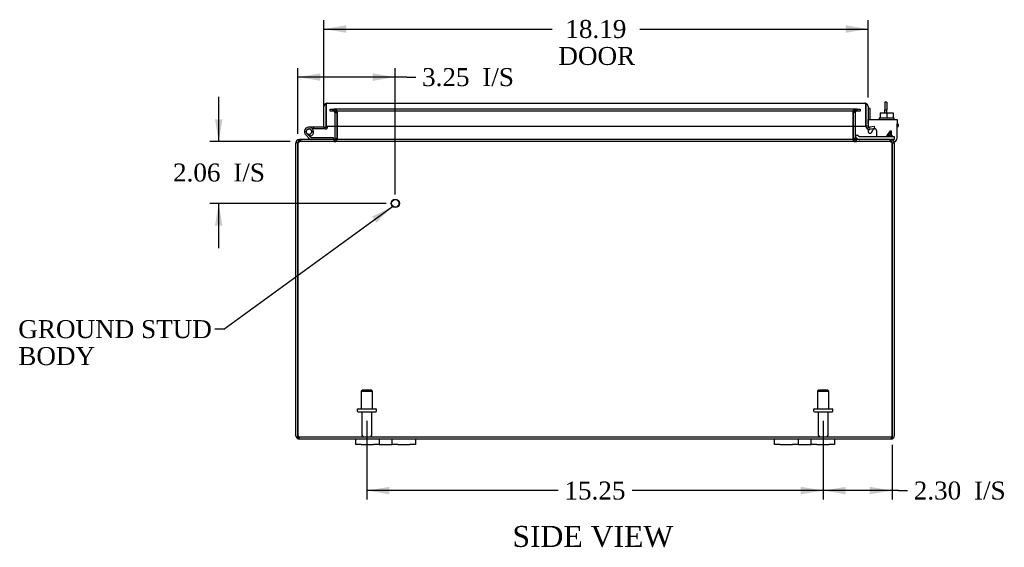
# Model space of a CAD drawing. Header units: inches. Extents: x 1 to 119, y 2 to 79.
# Tile 2 of 8: x 21 to 54, y 2 to 19. Entities that reach past the tile are written whole.
import ezdxf
from ezdxf.enums import TextEntityAlignment as Align

# ---------------------------------------------------------------- set-up
doc = ezdxf.new("R2010")
doc.units = ezdxf.units.IN
doc.header["$MEASUREMENT"] = 0
for name, color, linetype in [('COM40153-1', 7, 'CONTINUOUS'), ('COM40153-2', 7, 'CONTINUOUS'), ('COM42667', 7, 'CONTINUOUS'), ('COM42780', 7, 'CONTINUOUS'), ('COM48472', 7, 'CONTINUOUS'), ('COM71780-7', 7, 'CONTINUOUS'), ('DEFAULT', 7, 'CONTINUOUS'), ('FET07710', 7, 'CONTINUOUS'), ('HNG10620-16B', 7, 'CONTINUOUS'), ('HNG10620-16C', 7, 'CONTINUOUS'), ('HNG10620-16P', 7, 'CONTINUOUS'), ('SCC19011', 7, 'CONTINUOUS'), ('STD21878', 7, 'CONTINUOUS'), ('STD26094', 7, 'CONTINUOUS'), ('WAF25035', 7, 'CONTINUOUS')]:
    doc.layers.add(name, color=color, linetype=linetype)
doc.styles.add('SEACAD_TIMES_NEW_ROMAN', font='times.ttf')

# ---------------------------------------------------------------- blocks, each defined once
blk = doc.blocks.new('SEANNOT_GROUP1')
at = {"layer": 'DEFAULT', "linetype": 'Continuous'}
blk.add_hatch(color=136, dxfattribs=at).paths.add_polyline_path([(32.686, 12.52), (33.219, 13.062), (32.539, 12.722)])
at = {"layer": 'DEFAULT', "color": 136, "linetype": 'Continuous'}
blk.add_line((27.582, 8.964), (27.282, 8.964), dxfattribs=at)
blk.add_lwpolyline([(27.582, 8.964), (33.219, 13.062)], dxfattribs=at)
at = {"layer": 'DEFAULT', "color": 136, "linetype": 'Continuous', "style": 'SEACAD_TIMES_NEW_ROMAN'}
for s, p in [('GROUND STUD', (20.717, 9.264)), ('BODY', (20.717, 8.364))]:
    blk.add_text(s, height=0.6, dxfattribs=at).set_placement(p, align=Align.TOP_LEFT)
blk = doc.blocks.new('GDIMGGROUP7')
at = {"layer": 'DEFAULT', "linetype": 'Continuous'}
for points in [[(48.368, 3.448), (48.368, 3.698), (47.618, 3.573)], [(49.171, 3.448), (49.921, 3.573), (49.171, 3.698)]]:
    blk.add_hatch(color=136, dxfattribs=at).paths.add_polyline_path(points)
at = {"layer": 'DEFAULT', "color": 136, "linetype": 'Continuous'}
for p, q in [((47.618, 5.905), (47.618, 3.273)), ((49.921, 5.104), (49.921, 3.273)), ((50.133, 3.573), (47.618, 3.573)), ((50.133, 3.573), (50.433, 3.573))]:
    blk.add_line(p, q, dxfattribs=at)
at = {"layer": 'DEFAULT', "color": 136, "linetype": 'Continuous', "style": 'SEACAD_TIMES_NEW_ROMAN'}
for s, p in [('2.30', (50.643, 3.873)), ('I/S', (52.656, 3.873))]:
    blk.add_text(s, height=0.6, dxfattribs=at).set_placement(p, align=Align.TOP_LEFT)
blk = doc.blocks.new('GDIMGGROUP8')
at = {"layer": 'DEFAULT', "linetype": 'Continuous'}
for points in [[(33.118, 3.448), (33.118, 3.698), (32.368, 3.573)], [(46.868, 3.448), (47.618, 3.573), (46.868, 3.698)]]:
    blk.add_hatch(color=136, dxfattribs=at).paths.add_polyline_path(points)
at = {"layer": 'DEFAULT', "color": 136, "linetype": 'Continuous'}
for p, q in [((32.368, 5.905), (32.368, 3.273)), ((47.618, 5.905), (47.618, 3.273)), ((38.759, 3.573), (32.368, 3.573)), ((47.618, 3.573), (41.227, 3.573))]:
    blk.add_line(p, q, dxfattribs=at)
at = {"layer": 'DEFAULT', "color": 136, "linetype": 'Continuous', "style": 'SEACAD_TIMES_NEW_ROMAN'}
blk.add_text('15.25', height=0.6, dxfattribs=at).set_placement((38.969, 3.873), align=Align.TOP_LEFT)
blk = doc.blocks.new('GDIMGGROUP14')
at = {"layer": 'DEFAULT', "linetype": 'Continuous'}
for points in [[(27.29, 15.974), (27.415, 15.224), (27.54, 15.974)], [(27.29, 12.414), (27.54, 12.414), (27.415, 13.164)]]:
    blk.add_hatch(color=136, dxfattribs=at).paths.add_polyline_path(points)
at = {"layer": 'DEFAULT', "color": 136, "linetype": 'Continuous'}
for p, q in [((27.415, 15.224), (27.415, 16.724)), ((29.801, 15.224), (27.115, 15.224)), ((33.015, 13.164), (27.115, 13.164)), ((27.415, 11.664), (27.415, 13.164))]:
    blk.add_line(p, q, dxfattribs=at)
at = {"layer": 'DEFAULT', "color": 136, "linetype": 'Continuous', "style": 'SEACAD_TIMES_NEW_ROMAN'}
for s, p in [('2.06', (25.889, 14.494)), ('I/S', (27.902, 14.494))]:
    blk.add_text(s, height=0.6, dxfattribs=at).set_placement(p, align=Align.TOP_LEFT)
blk = doc.blocks.new('GDIMGGROUP15')
at = {"layer": 'DEFAULT', "linetype": 'Continuous'}
for points in [[(30.815, 17.505), (30.065, 17.38), (30.815, 17.255)], [(32.565, 17.505), (32.565, 17.255), (33.315, 17.38)]]:
    blk.add_hatch(color=136, dxfattribs=at).paths.add_polyline_path(points)
at = {"layer": 'DEFAULT', "color": 136, "linetype": 'Continuous'}
for p, q in [((30.065, 15.488), (30.065, 17.68)), ((33.315, 13.464), (33.315, 17.68)), ((33.701, 17.38), (30.065, 17.38)), ((33.701, 17.38), (34.001, 17.38))]:
    blk.add_line(p, q, dxfattribs=at)
at = {"layer": 'DEFAULT', "color": 136, "linetype": 'Continuous', "style": 'SEACAD_TIMES_NEW_ROMAN'}
for s, p in [('3.25', (34.211, 17.68)), ('I/S', (36.223, 17.68))]:
    blk.add_text(s, height=0.6, dxfattribs=at).set_placement(p, align=Align.TOP_LEFT)
blk = doc.blocks.new('GDIMGGROUP20')
at = {"layer": 'DEFAULT', "linetype": 'Continuous'}
for points in [[(31.68, 19.111), (30.93, 18.986), (31.68, 18.861)], [(48.368, 19.111), (48.368, 18.861), (49.118, 18.986)]]:
    blk.add_hatch(color=136, dxfattribs=at).paths.add_polyline_path(points)
at = {"layer": 'DEFAULT', "color": 136, "linetype": 'Continuous'}
for p, q in [((30.93, 16.355), (30.93, 19.286)), ((49.118, 16.698), (49.118, 19.286)), ((30.93, 18.986), (38.556, 18.986)), ((41.492, 18.986), (49.118, 18.986))]:
    blk.add_line(p, q, dxfattribs=at)
at = {"layer": 'DEFAULT', "color": 136, "linetype": 'Continuous', "style": 'SEACAD_TIMES_NEW_ROMAN'}
for s, p in [('18.19', (39, 19.286)), ('DOOR', (38.766, 18.386))]:
    blk.add_text(s, height=0.6, dxfattribs=at).set_placement(p, align=Align.TOP_LEFT)

msp = doc.modelspace()

# ---------------------------------------------------------------- linework, layer by layer
at = {"layer": 'COM40153-1', "color": 7}
for p, q in [((49.671, 16.546), (49.671, 16.292)), ((49.743, 16.546), (49.671, 16.546)), ((49.743, 16.546), (49.743, 16.292)), ((49.671, 16.189), (49.671, 16.292)), ((49.671, 16.292), (49.743, 16.292)), ((49.743, 16.189), (49.743, 16.292))]:
    msp.add_line(p, q, dxfattribs=at)
at = {"layer": 'COM40153-2', "color": 7}
for p, q in [((49.19, 16.334), (49.118, 16.334)), ((49.19, 15.963), (49.19, 16.334)), ((50.118, 15.806), (50.089, 15.806)), ((50.118, 15.806), (50.118, 15.734)), ((50.089, 15.734), (50.118, 15.734))]:
    msp.add_line(p, q, dxfattribs=at)
msp.add_arc((49.226, 15.842), 0.108, 180, 186.8545, dxfattribs=at)
at = {"layer": 'COM42667', "color": 7}
for p, q in [((49.119, 15.963), (50.089, 15.963)), ((49.119, 15.82), (49.119, 15.963)), ((49.119, 15.82), (49.119, 15.732)), ((50.089, 15.963), (50.089, 15.82)), ((50.089, 15.338), (50.089, 15.82)), ((49.119, 15.638), (49.119, 15.565)), ((49.229, 15.532), (49.292, 15.63)), ((49.403, 15.597), (49.403, 15.391)), ((49.752, 15.426), (49.867, 15.588)), ((49.861, 15.539), (49.782, 15.426)), ((49.861, 15.426), (49.861, 15.539)), ((49.867, 15.588), (49.892, 15.588)), ((49.892, 15.588), (49.892, 15.426)), ((49.752, 15.398), (49.752, 15.426)), ((49.861, 15.398), (49.752, 15.398)), ((49.782, 15.426), (49.861, 15.426)), ((49.861, 15.391), (49.861, 15.398)), ((49.892, 15.426), (49.926, 15.426)), ((49.926, 15.398), (49.892, 15.398)), ((49.892, 15.398), (49.892, 15.391)), ((49.926, 15.426), (49.926, 15.398))]:
    msp.add_line(p, q, dxfattribs=at)
for centre, radius, start, end in [((49.179, 15.565), 0.06, 180, 327.1545), ((49.343, 15.597), 0.06, 0, 147.1545), ((49.964, 15.338), 0.125, 281.0225, 0)]:
    msp.add_arc(centre, radius, start, end, dxfattribs=at)
at = {"layer": 'COM42780', "color": 7}
for p, q in [((48.69, 15.389), (48.757, 15.456)), ((48.69, 15.389), (48.74, 15.338)), ((48.757, 15.456), (48.808, 15.405)), ((48.842, 15.391), (49.74, 15.391)), ((49.74, 15.391), (49.99, 15.391)), ((49.99, 15.296), (49.885, 15.296)), ((49.99, 15.391), (49.99, 15.296))]:
    msp.add_line(p, q, dxfattribs=at)
for radius in [0.143, 0.048]:
    msp.add_arc((48.842, 15.439), radius, 225, 270, dxfattribs=at)
at = {"layer": 'COM48472', "color": 7}
for p, q in [((31.138, 16.309), (31.214, 16.309)), ((31.138, 16.237), (31.138, 16.309)), ((31.214, 16.237), (31.138, 16.237)), ((31.214, 16.309), (31.222, 16.309)), ((31.214, 16.237), (31.222, 16.237)), ((31.222, 16.309), (31.267, 16.309)), ((31.222, 16.309), (31.222, 16.237)), ((31.267, 16.237), (31.222, 16.237)), ((31.26, 16.237), (31.26, 16.309)), ((48.72, 16.309), (31.267, 16.309)), ((48.72, 16.237), (31.267, 16.237)), ((31.278, 16.237), (31.278, 16.309)), ((31.296, 16.201), (31.368, 16.201)), ((31.296, 16.201), (31.296, 15.739)), ((31.368, 16.201), (31.368, 15.739)), ((31.381, 15.739), (31.381, 16.201)), ((48.605, 16.201), (48.605, 15.739)), ((48.69, 16.201), (48.618, 16.201)), ((48.618, 16.201), (48.618, 15.739)), ((48.69, 16.201), (48.69, 15.739)), ((48.708, 16.237), (48.708, 16.309)), ((48.72, 16.309), (48.765, 16.309)), ((48.765, 16.237), (48.72, 16.237)), ((48.726, 16.309), (48.726, 16.237)), ((48.772, 16.309), (48.765, 16.309)), ((48.765, 16.237), (48.765, 16.309)), ((48.772, 16.237), (48.765, 16.237)), ((48.772, 16.309), (48.848, 16.309)), ((48.848, 16.237), (48.772, 16.237)), ((48.848, 16.309), (48.848, 16.237)), ((31.296, 15.739), (31.296, 15.332)), ((31.368, 15.739), (31.368, 15.332)), ((31.381, 15.332), (31.381, 15.739)), ((48.605, 15.739), (48.605, 15.332)), ((48.618, 15.739), (48.618, 15.332)), ((48.69, 15.739), (48.69, 15.332)), ((29.993, 5.404), (29.993, 15.188)), ((30.065, 15.188), (29.993, 15.188)), ((30.065, 5.404), (30.065, 15.188)), ((30.065, 15.188), (30.065, 5.404)), ((30.101, 15.272), (30.101, 15.296)), ((30.101, 15.296), (30.125, 15.296)), ((30.101, 15.224), (30.101, 15.272)), ((30.101, 15.224), (30.125, 15.224)), ((30.125, 15.296), (30.125, 15.224)), ((30.125, 15.296), (30.127, 15.296)), ((30.125, 15.224), (30.127, 15.224)), ((30.127, 15.224), (30.127, 15.296)), ((49.859, 15.296), (30.127, 15.296)), ((49.859, 15.224), (30.127, 15.224)), ((30.143, 15.296), (30.143, 15.224)), ((31.26, 15.296), (31.26, 15.224)), ((31.278, 15.296), (31.278, 15.224)), ((31.296, 15.332), (31.368, 15.332)), ((48.69, 15.332), (48.618, 15.332)), ((48.708, 15.296), (48.708, 15.224)), ((48.726, 15.224), (48.726, 15.296)), ((49.843, 15.296), (49.843, 15.224)), ((49.859, 15.224), (49.859, 15.296)), ((49.859, 15.296), (49.861, 15.296)), ((49.859, 15.224), (49.861, 15.224)), ((49.861, 15.296), (49.861, 15.224)), ((49.861, 15.296), (49.885, 15.296)), ((49.861, 15.224), (49.885, 15.224)), ((49.885, 15.272), (49.885, 15.296)), ((49.885, 15.224), (49.885, 15.272)), ((49.921, 15.188), (49.993, 15.188)), ((49.921, 15.188), (49.921, 5.404)), ((49.921, 5.404), (49.921, 15.188)), ((49.993, 15.188), (49.993, 5.404)), ((30.065, 5.302), (30.065, 5.404)), ((30.065, 5.404), (30.065, 5.302)), ((30.101, 5.368), (49.885, 5.368)), ((30.101, 5.368), (30.101, 5.296)), ((30.101, 5.296), (31.993, 5.296)), ((33.993, 5.296), (45.993, 5.296)), ((47.993, 5.296), (49.885, 5.296)), ((49.885, 5.368), (49.885, 5.296)), ((49.921, 5.302), (49.921, 5.404)), ((49.921, 5.404), (49.921, 5.302))]:
    msp.add_line(p, q, dxfattribs=at)
for centre, radius, start, end in [((31.26, 16.201), 0.108, 0, 90), ((31.26, 16.201), 0.036, 0, 90), ((31.276, 16.203), 0.106, 358.8074, 88.6926), ((48.711, 16.203), 0.106, 91.3077, 181.1923), ((48.726, 16.201), 0.108, 90, 180), ((48.726, 16.201), 0.036, 90, 180), ((30.101, 15.188), 0.108, 90, 180), ((30.101, 15.188), 0.036, 141.2767, 180), ((30.101, 15.188), 0.036, 90, 141.2767), ((31.26, 15.332), 0.036, 270, 360), ((31.26, 15.332), 0.108, 270, 349.6016), ((31.276, 15.33), 0.106, 271.3077, 1.1923), ((31.26, 15.332), 0.108, 349.6016, 360), ((48.711, 15.33), 0.106, 178.8074, 268.6926), ((48.726, 15.332), 0.108, 180, 190.3994), ((48.726, 15.332), 0.108, 190.3994, 270), ((48.726, 15.332), 0.036, 180, 270), ((49.885, 15.188), 0.108, 0, 90), ((49.885, 15.188), 0.036, 38.7233, 90), ((49.885, 15.188), 0.036, 0, 38.7233), ((30.101, 5.404), 0.108, 180, 250.5288), ((30.101, 5.404), 0.036, 180, 270), ((30.101, 5.404), 0.108, 250.5288, 270), ((49.885, 5.404), 0.036, 270, 0), ((49.885, 5.404), 0.108, 270, 289.4712), ((49.885, 5.404), 0.108, 289.4712, 0)]:
    msp.add_arc(centre, radius, start, end, dxfattribs=at)
for centre, major_axis, start_param, end_param in [((30.101, 5.404), (0, 0.036), 1.570796, 3.141593), ((30.101, 5.404), (0, 0.108), 2.801756, 3.141593), ((49.885, 5.404), (0, 0.036), 3.141593, 4.712389), ((49.885, 5.404), (0, 0.108), 3.141593, 3.48143)]:
    msp.add_ellipse(centre, major_axis=major_axis, ratio=0.997813, start_param=start_param, end_param=end_param, dxfattribs=at)
for points, knots in [([(31.381, 16.201), (31.381, 16.203), (31.381, 16.205), (31.379, 16.208), (31.378, 16.21), (31.374, 16.215), (31.371, 16.218), (31.362, 16.222), (31.358, 16.224), (31.349, 16.228), (31.344, 16.229), (31.329, 16.233), (31.319, 16.234), (31.299, 16.237), (31.288, 16.237), (31.278, 16.237)], [0, 0, 0, 0, 0.0625, 0.0625, 0.125, 0.125, 0.25, 0.25, 0.375, 0.375, 0.5, 0.5, 0.75, 0.75, 1, 1, 1, 1]), ([(48.708, 16.237), (48.698, 16.237), (48.687, 16.237), (48.667, 16.234), (48.657, 16.233), (48.642, 16.229), (48.637, 16.228), (48.628, 16.224), (48.624, 16.222), (48.616, 16.218), (48.612, 16.215), (48.608, 16.21), (48.607, 16.208), (48.605, 16.205), (48.605, 16.203), (48.605, 16.201)], [0, 0, 0, 0, 0.25, 0.25, 0.5, 0.5, 0.625, 0.625, 0.75, 0.75, 0.875, 0.875, 0.9375, 0.9375, 1, 1, 1, 1]), ([(30.065, 15.188), (30.07, 15.202), (30.075, 15.217), (30.086, 15.243), (30.091, 15.255), (30.101, 15.275), (30.106, 15.283), (30.117, 15.293), (30.122, 15.296), (30.127, 15.296)], [0, 0, 0, 0, 0.25, 0.25, 0.5, 0.5, 0.75, 0.75, 1, 1, 1, 1]), ([(30.065, 15.188), (30.075, 15.198), (30.086, 15.207), (30.106, 15.22), (30.117, 15.224), (30.127, 15.224)], [0, 0, 0, 0, 0.5, 0.5, 1, 1, 1, 1]), ([(31.278, 15.296), (31.288, 15.296), (31.299, 15.297), (31.319, 15.299), (31.329, 15.301), (31.344, 15.304), (31.349, 15.306), (31.358, 15.309), (31.362, 15.311), (31.371, 15.316), (31.374, 15.319), (31.378, 15.323), (31.379, 15.325), (31.381, 15.329), (31.381, 15.33), (31.381, 15.332)], [0, 0, 0, 0, 0.25, 0.25, 0.5, 0.5, 0.625, 0.625, 0.75, 0.75, 0.875, 0.875, 0.9375, 0.9375, 1, 1, 1, 1]), ([(48.605, 15.332), (48.605, 15.33), (48.605, 15.329), (48.607, 15.325), (48.608, 15.323), (48.612, 15.319), (48.616, 15.316), (48.624, 15.311), (48.628, 15.309), (48.637, 15.306), (48.642, 15.304), (48.657, 15.301), (48.667, 15.299), (48.687, 15.297), (48.698, 15.296), (48.708, 15.296)], [0, 0, 0, 0, 0.0625, 0.0625, 0.125, 0.125, 0.25, 0.25, 0.375, 0.375, 0.5, 0.5, 0.75, 0.75, 1, 1, 1, 1]), ([(49.859, 15.296), (49.864, 15.296), (49.87, 15.293), (49.88, 15.283), (49.885, 15.275), (49.895, 15.255), (49.9, 15.243), (49.911, 15.217), (49.916, 15.202), (49.921, 15.188)], [0, 0, 0, 0, 0.25, 0.25, 0.5, 0.5, 0.75, 0.75, 1, 1, 1, 1]), ([(49.859, 15.224), (49.87, 15.224), (49.88, 15.22), (49.9, 15.207), (49.911, 15.198), (49.921, 15.188)], [0, 0, 0, 0, 0.5, 0.5, 1, 1, 1, 1])]:
    msp.add_open_spline(points, degree=3, knots=knots, dxfattribs=at)
at = {"layer": 'COM71780-7', "color": 7}
for p, q in [((31.002, 16.5), (31.002, 16.398)), ((31.002, 16.398), (31.002, 16.5)), ((31.038, 16.506), (49.01, 16.506)), ((49.046, 16.398), (49.046, 16.5)), ((49.046, 16.5), (49.046, 16.398)), ((30.93, 15.711), (30.93, 16.398)), ((31.002, 15.711), (31.002, 16.398)), ((31.002, 16.398), (31.002, 15.739)), ((49.046, 15.739), (49.046, 16.398)), ((49.046, 16.398), (49.046, 15.739)), ((49.118, 16.398), (49.118, 15.739)), ((30.93, 15.711), (31.002, 15.711)), ((31.002, 15.739), (49.046, 15.739)), ((49.118, 15.739), (49.046, 15.739)), ((49.131, 15.712), (49.085, 15.657)), ((49.33, 15.734), (49.16, 15.704)), ((49.16, 15.704), (49.173, 15.633)), ((49.343, 15.663), (49.173, 15.633)), ((49.343, 15.663), (49.33, 15.734))]:
    msp.add_line(p, q, dxfattribs=at)
for centre, radius, start, end in [((31.038, 16.398), 0.108, 109.4712, 180), ((31.038, 16.398), 0.108, 90, 109.4712), ((49.01, 16.398), 0.108, 70.5288, 90), ((49.01, 16.398), 0.108, 0, 70.5288), ((49.154, 15.739), 0.108, 180, 230), ((49.154, 15.739), 0.108, 230.0001, 279.9999), ((49.154, 15.739), 0.036, 180, 230), ((49.154, 15.739), 0.036, 230, 280)]:
    msp.add_arc(centre, radius, start, end, dxfattribs=at)
for centre, start_param, end_param in [((31.038, 16.398), 3.141593, 3.48143), ((49.01, 16.398), 2.801756, 3.141593)]:
    msp.add_ellipse(centre, major_axis=(0, -0.108), ratio=0.997813, start_param=start_param, end_param=end_param, dxfattribs=at)
at = {"layer": 'FET07710', "color": 7}
for p, q in [((31.993, 5.109), (31.993, 5.296)), ((31.993, 5.296), (32.181, 5.296)), ((32.181, 5.296), (32.587, 5.296)), ((32.587, 5.296), (32.775, 5.296)), ((32.775, 5.296), (32.993, 5.296)), ((32.775, 5.296), (32.775, 5.109)), ((32.993, 5.296), (32.993, 5.296)), ((32.993, 5.296), (33.211, 5.296)), ((33.211, 5.109), (33.211, 5.296)), ((33.211, 5.296), (33.399, 5.296)), ((33.399, 5.296), (33.806, 5.296)), ((33.806, 5.296), (33.993, 5.296)), ((33.993, 5.296), (33.993, 5.109)), ((45.993, 5.109), (45.993, 5.296)), ((45.993, 5.296), (46.181, 5.296)), ((46.181, 5.296), (46.587, 5.296)), ((46.587, 5.296), (46.775, 5.296)), ((46.775, 5.296), (46.993, 5.296)), ((46.775, 5.296), (46.775, 5.109)), ((46.993, 5.296), (46.993, 5.296)), ((46.993, 5.296), (47.211, 5.296)), ((47.211, 5.109), (47.211, 5.296)), ((47.211, 5.296), (47.399, 5.296)), ((47.399, 5.296), (47.806, 5.296)), ((47.806, 5.296), (47.993, 5.296)), ((47.993, 5.296), (47.993, 5.109)), ((32.181, 5.109), (31.993, 5.109)), ((32.181, 5.109), (32.587, 5.109)), ((32.775, 5.109), (32.587, 5.109)), ((32.775, 5.109), (32.993, 5.109)), ((32.993, 5.109), (33.211, 5.109)), ((32.993, 5.109), (32.993, 5.109)), ((33.399, 5.109), (33.211, 5.109)), ((33.399, 5.109), (33.806, 5.109)), ((33.993, 5.109), (33.806, 5.109)), ((46.181, 5.109), (45.993, 5.109)), ((46.181, 5.109), (46.587, 5.109)), ((46.775, 5.109), (46.587, 5.109)), ((46.775, 5.109), (46.993, 5.109)), ((46.993, 5.109), (47.211, 5.109)), ((46.993, 5.109), (46.993, 5.109)), ((47.399, 5.109), (47.211, 5.109)), ((47.399, 5.109), (47.806, 5.109)), ((47.993, 5.109), (47.806, 5.109))]:
    msp.add_line(p, q, dxfattribs=at)
at = {"layer": 'HNG10620-16B', "color": 7}
for p, q in [((30.492, 15.365), (30.366, 15.491)), ((30.477, 15.411), (30.46, 15.468)), ((30.45, 15.322), (30.323, 15.449)), ((31.248, 15.356), (30.513, 15.356)), ((31.248, 15.296), (31.248, 15.356))]:
    msp.add_line(p, q, dxfattribs=at)
for centre, radius, start, end in [((30.432, 15.558), 0.154, 287.1819, 225), ((30.432, 15.558), 0.0938, 287.1819, 225), ((30.513, 15.385), 0.089, 225, 270), ((30.513, 15.385), 0.029, 225, 270)]:
    msp.add_arc(centre, radius, start, end, dxfattribs=at)
at = {"layer": 'HNG10620-16C', "color": 7}
for p, q in [((31.002, 16.191), (31.002, 16.191)), ((30.586, 15.711), (30.432, 15.711)), ((30.586, 15.651), (30.554, 15.651)), ((30.93, 15.711), (30.586, 15.711)), ((30.586, 15.711), (30.586, 15.651)), ((30.973, 15.651), (30.586, 15.651))]:
    msp.add_line(p, q, dxfattribs=at)
for centre, radius, start, end in [((30.973, 15.74), 0.089, 270, 0), ((30.432, 15.558), 0.154, 277.4281, 287.1819)]:
    msp.add_arc(centre, radius, start, end, dxfattribs=at)
at = {"layer": 'HNG10620-16P', "color": 7}
msp.add_circle((30.432, 15.558), 0.0938, dxfattribs=at)
at = {"layer": 'SCC19011', "color": 7}
for p, q in [((49.525, 16.189), (49.525, 16.008)), ((49.525, 16.189), (49.74, 16.189)), ((49.74, 16.189), (49.74, 16.008)), ((49.74, 16.189), (49.955, 16.189)), ((49.955, 16.189), (49.955, 16.008))]:
    msp.add_line(p, q, dxfattribs=at)
at = {"layer": 'STD21878', "color": 7}
for radius in [0.141, 0.125]:
    msp.add_circle((33.315, 13.164), radius, dxfattribs=at)
at = {"layer": 'STD26094', "color": 7}
for p, q in [((32.218, 6.93), (32.181, 6.893)), ((32.518, 6.93), (32.218, 6.93)), ((32.556, 6.893), (32.518, 6.93)), ((47.468, 6.93), (47.431, 6.893)), ((47.768, 6.93), (47.468, 6.93)), ((47.806, 6.893), (47.768, 6.93)), ((32.181, 6.893), (32.556, 6.893)), ((32.181, 6.893), (32.181, 6.305)), ((32.556, 6.305), (32.556, 6.893)), ((47.431, 6.893), (47.806, 6.893)), ((47.431, 6.893), (47.431, 6.305)), ((47.806, 6.305), (47.806, 6.893)), ((32.043, 6.275), (32.043, 6.235)), ((32.073, 6.305), (32.663, 6.305)), ((32.693, 6.235), (32.693, 6.275)), ((47.293, 6.275), (47.293, 6.235)), ((47.323, 6.305), (47.913, 6.305)), ((47.943, 6.235), (47.943, 6.275)), ((32.073, 6.205), (32.663, 6.205)), ((32.203, 6.205), (32.203, 5.428)), ((32.533, 5.428), (32.533, 6.205)), ((47.323, 6.205), (47.913, 6.205)), ((47.453, 6.205), (47.453, 5.428)), ((47.783, 5.428), (47.783, 6.205))]:
    msp.add_line(p, q, dxfattribs=at)
for centre, radius, start, end in [((32.073, 6.275), 0.03, 90, 180), ((32.663, 6.275), 0.03, 0, 90), ((47.323, 6.275), 0.03, 90, 180), ((47.913, 6.275), 0.03, 0, 90), ((32.073, 6.235), 0.03, 180, 270), ((32.663, 6.235), 0.03, 270, 0), ((47.323, 6.235), 0.03, 180, 270), ((47.913, 6.235), 0.03, 270, 0), ((32.263, 5.428), 0.06, 180, 270), ((32.473, 5.428), 0.06, 270, 0), ((47.513, 5.428), 0.06, 180, 270), ((47.723, 5.428), 0.06, 270, 0)]:
    msp.add_arc(centre, radius, start, end, dxfattribs=at)
at = {"layer": 'WAF25035', "color": 7}
for p, q in [((49.99, 16.008), (49.49, 16.008)), ((49.49, 16.008), (49.49, 15.963)), ((49.99, 15.963), (49.99, 16.008))]:
    msp.add_line(p, q, dxfattribs=at)

# ---------------------------------------------------------------- block references
at = {"layer": 'DEFAULT', "color": 7}
for name in ['GDIMGGROUP20', 'GDIMGGROUP15', 'GDIMGGROUP14', 'SEANNOT_GROUP1', 'GDIMGGROUP8', 'GDIMGGROUP7']:
    msp.add_blockref(name, (0, 0), dxfattribs=at)

# ---------------------------------------------------------------- texts
at = {"layer": 'DEFAULT', "color": 7, "style": 'SEACAD_TIMES_NEW_ROMAN'}
msp.add_text('SIDE VIEW', height=0.7, dxfattribs=at).set_placement((37.232, 2.391), align=Align.TOP_LEFT)

doc.saveas('drawing.dxf')
